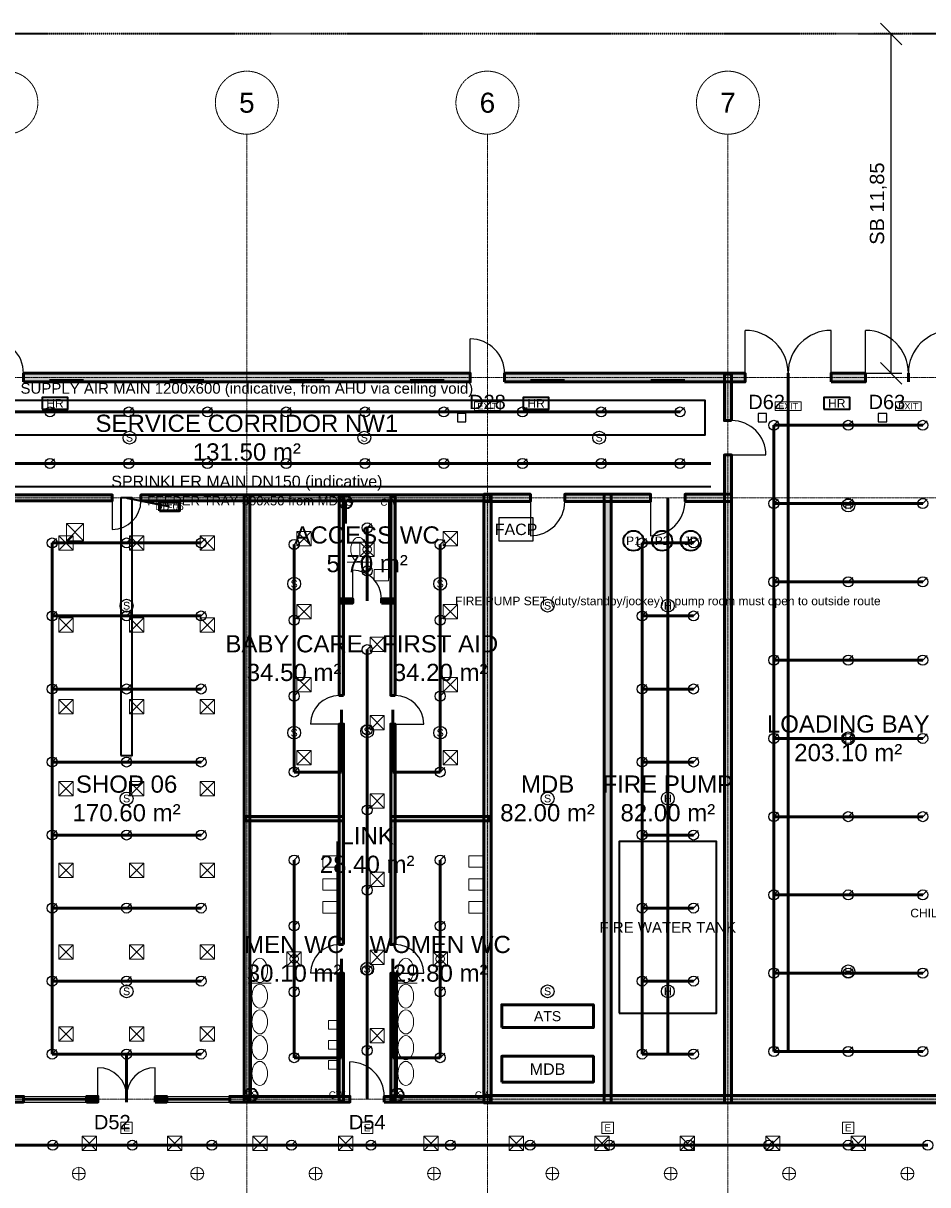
# Model space of a CAD drawing. Header units: millimetres. Extents: x -5300 to 125300, y -375 to 90375.
# Tile 5 of 9: x 31191 to 62776, y 49812 to 90375. Entities that reach past the tile are written whole.
import ezdxf
from ezdxf.enums import TextEntityAlignment as Align

# ---------------------------------------------------------------- set-up
doc = ezdxf.new("R2010")
doc.units = ezdxf.units.MM
for name, pattern in [('CENTER', [5.08, 3.175, -0.635, 0.635, -0.635]), ('DASHED', [1.524, 1.27, -0.254]), ('PHANTOM', [6.35, 3.175, -0.635, 0.635, -0.635, 0.635, -0.635])]:
    doc.linetypes.add(name, pattern=pattern)
for name, color, linetype, lineweight in [('AMBIENTE', 2, 'Continuous', 18), ('COTA', 1, 'Continuous', 18), ('E-ANNO-TEXT', 52, 'Continuous', 18), ('E-DB', 6, 'Continuous', 50), ('E-FALM', 230, 'Continuous', 25), ('E-LITE', 2, 'Continuous', 18), ('E-LITE-EMER', 40, 'Continuous', 18), ('E-TRAY', 210, 'DASHED', 35), ('EIXO', 1, 'CENTER', 13), ('ESQUADRIA-TAG', 2, 'Continuous', 18), ('FP-ANNO-TEXT', 14, 'Continuous', 18), ('FP-HOSE', 20, 'Continuous', 35), ('FP-SPRK-HEAD', 1, 'Continuous', 25), ('FP-SPRK-PIPE', 12, 'Continuous', 50), ('HACHURA', 8, 'Continuous', 9), ('JANELA', 5, 'Continuous', 25), ('LIMITE-LOTE', 1, 'PHANTOM', 35), ('M-ANNO-TEXT', 150, 'Continuous', 18), ('M-HVAC-RCG', 3, 'Continuous', 18), ('M-HVAC-SAD', 5, 'Continuous', 35), ('M-HVAC-SCD', 4, 'Continuous', 18), ('P-ANNO-TEXT', 94, 'Continuous', 18), ('P-DCW', 160, 'Continuous', 25), ('P-FIXT', 90, 'Continuous', 18), ('P-SANR', 34, 'Continuous', 35), ('PAREDE', 7, 'Continuous', 50), ('PORTA', 3, 'Continuous', 25)]:
    doc.layers.add(name, color=color, linetype=linetype, lineweight=lineweight)
doc.styles.add('BR-ARIAL', font='arial.ttf')
doc.dimstyles.new('BR-100-M', dxfattribs={"dimscale": 250, "dimtxt": 2, "dimasz": 1.5, "dimexe": 1.5, "dimexo": 1.5, "dimgap": 0.8, "dimtad": 1, "dimlfac": 0.001, "dimzin": 0, "dimtxsty": 'BR-ARIAL', "dimtsz": 1.5, "dimcen": 2.5, "dimclrd": 256, "dimclre": 256, "dimclrt": 256, "dimazin": 3, "dimtfac": 1, "dimtmove": 0, "dimatfit": 3})

msp = doc.modelspace()

# ---------------------------------------------------------------- hatches: boundary and pattern name
at = {"layer": 'HACHURA'}
for points in [[(31200, 77850), (46800, 77850), (46800, 78150), (31200, 78150)], [(48000, 77850), (56400, 77850), (56400, 78150), (48000, 78150)], [(55925, 76500), (55925, 78125), (55675, 78125), (55675, 76500)], [(59400, 77850), (60600, 77850), (60600, 78150), (59400, 78150)], [(55925, 52675), (55925, 75300), (55675, 75300), (55675, 52675)], [(26900, 73700), (34300, 73700), (34300, 73900), (26900, 73900)], [(35300, 73700), (47500, 73700), (47500, 73900), (35300, 73900)], [(39100, 52700), (39100, 73900), (38900, 73900), (38900, 52700)], [(42375, 66900), (42375, 73875), (42225, 73875), (42225, 66900)], [(44175, 66900), (44175, 73875), (44025, 73875), (44025, 66900)], [(47275, 73675), (48900, 73675), (48900, 73925), (47275, 73925)], [(47525, 52675), (47525, 73925), (47275, 73925), (47275, 52675)], [(50100, 73675), (53100, 73675), (53100, 73925), (50100, 73925)], [(51725, 52675), (51725, 73925), (51475, 73925), (51475, 52675)], [(54300, 73675), (55925, 73675), (55925, 73925), (54300, 73925)], [(42225, 70125), (42700, 70125), (42700, 70275), (42225, 70275)], [(43700, 70125), (44175, 70125), (44175, 70275), (43700, 70275)], [(42375, 58200), (42375, 65900), (42225, 65900), (42225, 58200)], [(44175, 58200), (44175, 65900), (44025, 65900), (44025, 58200)], [(38925, 62525), (42375, 62525), (42375, 62675), (38925, 62675)], [(44025, 62525), (47475, 62525), (47475, 62675), (44025, 62675)], [(42375, 52725), (42375, 57200), (42225, 57200), (42225, 52725)], [(44175, 52725), (44175, 57200), (44025, 57200), (44025, 52725)], [(30000, 52700), (31200, 52700), (31200, 52900), (30000, 52900)], [(33400, 52700), (33800, 52700), (33800, 52900), (33400, 52900)], [(35800, 52700), (36200, 52700), (36200, 52900), (35800, 52900)], [(38400, 52700), (42600, 52700), (42600, 52900), (38400, 52900)], [(43800, 52700), (47500, 52700), (47500, 52900), (43800, 52900)], [(47275, 52675), (72725, 52675), (72725, 52925), (47275, 52925)]]:
    msp.add_hatch(color=256, dxfattribs=at).paths.add_polyline_path(points)

# ---------------------------------------------------------------- linework, layer by layer
at = {"layer": 'E-DB'}
for points in [[(35950, 73350), (36650, 73350), (36650, 73650), (35950, 73650)], [(47900, 55300), (51100, 55300), (51100, 56100), (47900, 56100)], [(47900, 53400), (51100, 53400), (51100, 54300), (47900, 54300)]]:
    msp.add_lwpolyline(points, close=True, dxfattribs=at)
at = {"layer": 'E-FALM'}
for points in [[(46350, 76450), (46650, 76450), (46650, 76750), (46350, 76750)], [(56850, 76450), (57150, 76450), (57150, 76750), (56850, 76750)], [(61050, 76450), (61350, 76450), (61350, 76750), (61050, 76750)], [(47800, 72300), (49000, 72300), (49000, 73100), (47800, 73100)]]:
    msp.add_lwpolyline(points, close=True, dxfattribs=at)
for centre in [(34900, 75900), (43100, 75900), (51300, 75900), (60000, 73533.333), (40650, 70800), (45750, 70800), (34800, 70033.333), (49500, 70033.333), (53700, 70033.333), (40650, 65600), (43200, 65650), (45750, 65600), (60000, 65400), (34800, 63300), (49500, 63300), (53700, 63300), (43200, 57350), (60000, 57266.667), (34800, 56566.667), (49500, 56566.667), (53700, 56566.667)]:
    msp.add_circle(centre, 225, dxfattribs=at)
at = {"layer": 'E-LITE'}
for p, q in [((33133.333, 49975), (33133.333, 50425)), ((37266.667, 49975), (37266.667, 50425)), ((41400, 49975), (41400, 50425)), ((45533.333, 49975), (45533.333, 50425)), ((49666.667, 49975), (49666.667, 50425)), ((53800, 49975), (53800, 50425)), ((57933.333, 49975), (57933.333, 50425)), ((62066.667, 49975), (62066.667, 50425)), ((32908.333, 50200), (33358.333, 50200)), ((37041.667, 50200), (37491.667, 50200)), ((41175, 50200), (41625, 50200)), ((45308.333, 50200), (45758.333, 50200)), ((49441.667, 50200), (49891.667, 50200)), ((53575, 50200), (54025, 50200)), ((57708.333, 50200), (58158.333, 50200)), ((61841.667, 50200), (62291.667, 50200))]:
    msp.add_line(p, q, dxfattribs=at)
at = {"layer": 'E-LITE', "const_width": 100}
for points in [[(32100, 77900), (33300, 77900)], [(36300, 77900), (37500, 77900)], [(40500, 77900), (41700, 77900)], [(44700, 77900), (45900, 77900)], [(48900, 77900), (50100, 77900)], [(53100, 77900), (54300, 77900)]]:
    msp.add_lwpolyline(points, dxfattribs=at)
at = {"layer": 'E-LITE'}
for centre in [(33133.333, 50200), (37266.667, 50200), (41400, 50200), (45533.333, 50200), (49666.667, 50200), (53800, 50200), (57933.333, 50200), (62066.667, 50200)]:
    msp.add_circle(centre, 225, dxfattribs=at)
at = {"layer": 'E-LITE-EMER'}
for points in [[(46950, 76850), (47850, 76850), (47850, 77150), (46950, 77150)], [(57450, 76850), (58350, 76850), (58350, 77150), (57450, 77150)], [(61650, 76850), (62550, 76850), (62550, 77150), (61650, 77150)], [(34600, 51600), (35000, 51600), (35000, 52000), (34600, 52000)], [(43000, 51600), (43400, 51600), (43400, 52000), (43000, 52000)], [(51400, 51600), (51800, 51600), (51800, 52000), (51400, 52000)], [(59800, 51600), (60200, 51600), (60200, 52000), (59800, 52000)]]:
    msp.add_lwpolyline(points, close=True, dxfattribs=at)
at = {"layer": 'E-TRAY'}
for p, q in [((22800, 74200), (55200, 74200)), ((34800, 73800), (36300, 73500))]:
    msp.add_line(p, q, dxfattribs=at)
at = {"layer": 'EIXO'}
for p, q in [((39000, 7100), (39000, 86500)), ((47400, 7100), (47400, 86500)), ((55800, 7100), (55800, 86500)), ((-3100, 78000), (123100, 78000)), ((-3100, 73800), (123100, 73800)), ((-3100, 52800), (123100, 52800))]:
    msp.add_line(p, q, dxfattribs=at)
for centre in [(30600, 87600), (39000, 87600), (47400, 87600), (55800, 87600)]:
    msp.add_circle(centre, 1100, dxfattribs=at)
at = {"layer": 'FP-HOSE'}
for points in [[(31850, 76900), (32750, 76900), (32750, 77300), (31850, 77300)], [(48650, 76900), (49550, 76900), (49550, 77300), (48650, 77300)], [(59150, 76900), (60050, 76900), (60050, 77300), (59150, 77300)], [(52000, 55800), (55400, 55800), (55400, 61800), (52000, 61800)]]:
    msp.add_lwpolyline(points, close=True, dxfattribs=at)
for centre in [(52500, 72300), (53500, 72300), (54500, 72300)]:
    msp.add_circle(centre, 350, dxfattribs=at)
at = {"layer": 'FP-SPRK-HEAD'}
for p, q in [((32125, 76800), (32282.5, 76957.5)), ((34875, 76800), (35032.5, 76957.5)), ((37625, 76800), (37782.5, 76957.5)), ((40375, 76800), (40532.5, 76957.5)), ((43125, 76800), (43282.5, 76957.5)), ((45875, 76800), (46032.5, 76957.5)), ((48625, 76800), (48782.5, 76957.5)), ((51375, 76800), (51532.5, 76957.5)), ((54125, 76800), (54282.5, 76957.5)), ((57400, 76333.333), (57557.5, 76490.833)), ((60000, 76333.333), (60157.5, 76490.833)), ((62600, 76333.333), (62757.5, 76490.833)), ((32125, 75000), (32282.5, 75157.5)), ((34875, 75000), (35032.5, 75157.5)), ((37625, 75000), (37782.5, 75157.5)), ((40375, 75000), (40532.5, 75157.5)), ((43125, 75000), (43282.5, 75157.5)), ((45875, 75000), (46032.5, 75157.5)), ((48625, 75000), (48782.5, 75157.5)), ((51375, 75000), (51532.5, 75157.5)), ((54125, 75000), (54282.5, 75157.5)), ((57400, 73600), (57557.5, 73757.5)), ((60000, 73600), (60157.5, 73757.5)), ((62600, 73600), (62757.5, 73757.5)), ((43200, 72750), (43357.5, 72907.5)), ((32200, 72225), (32357.5, 72382.5)), ((34800, 72225), (34957.5, 72382.5)), ((37400, 72225), (37557.5, 72382.5)), ((40650, 72175), (40807.5, 72332.5)), ((45750, 72175), (45907.5, 72332.5)), ((52800, 72225), (52957.5, 72382.5)), ((54600, 72225), (54757.5, 72382.5)), ((43200, 71250), (43357.5, 71407.5)), ((57400, 70866.667), (57557.5, 71024.167)), ((60000, 70866.667), (60157.5, 71024.167)), ((62600, 70866.667), (62757.5, 71024.167)), ((32200, 69675), (32357.5, 69832.5)), ((34800, 69675), (34957.5, 69832.5)), ((37400, 69675), (37557.5, 69832.5)), ((52800, 69675), (52957.5, 69832.5)), ((54600, 69675), (54757.5, 69832.5)), ((40650, 69525), (40807.5, 69682.5)), ((45750, 69525), (45907.5, 69682.5)), ((43200, 68500), (43357.5, 68657.5)), ((57400, 68133.333), (57557.5, 68290.833)), ((60000, 68133.333), (60157.5, 68290.833)), ((62600, 68133.333), (62757.5, 68290.833)), ((32200, 67125), (32357.5, 67282.5)), ((34800, 67125), (34957.5, 67282.5)), ((37400, 67125), (37557.5, 67282.5)), ((40650, 66875), (40807.5, 67032.5)), ((45750, 66875), (45907.5, 67032.5)), ((52800, 67125), (52957.5, 67282.5)), ((54600, 67125), (54757.5, 67282.5)), ((43200, 65700), (43357.5, 65857.5)), ((57400, 65400), (57557.5, 65557.5)), ((60000, 65400), (60157.5, 65557.5)), ((62600, 65400), (62757.5, 65557.5)), ((32200, 64575), (32357.5, 64732.5)), ((34800, 64575), (34957.5, 64732.5)), ((37400, 64575), (37557.5, 64732.5)), ((52800, 64575), (52957.5, 64732.5)), ((54600, 64575), (54757.5, 64732.5)), ((40650, 64225), (40807.5, 64382.5)), ((45750, 64225), (45907.5, 64382.5)), ((43200, 62900), (43357.5, 63057.5)), ((57400, 62666.667), (57557.5, 62824.167)), ((60000, 62666.667), (60157.5, 62824.167)), ((62600, 62666.667), (62757.5, 62824.167)), ((32200, 62025), (32357.5, 62182.5)), ((34800, 62025), (34957.5, 62182.5)), ((37400, 62025), (37557.5, 62182.5)), ((52800, 62025), (52957.5, 62182.5)), ((54600, 62025), (54757.5, 62182.5)), ((40650, 61150), (40807.5, 61307.5)), ((45750, 61150), (45907.5, 61307.5)), ((43200, 60100), (43357.5, 60257.5)), ((57400, 59933.333), (57557.5, 60090.833)), ((60000, 59933.333), (60157.5, 60090.833)), ((62600, 59933.333), (62757.5, 60090.833)), ((32200, 59475), (32357.5, 59632.5)), ((34800, 59475), (34957.5, 59632.5)), ((37400, 59475), (37557.5, 59632.5)), ((52800, 59475), (52957.5, 59632.5)), ((54600, 59475), (54757.5, 59632.5)), ((40650, 58850), (40807.5, 59007.5)), ((45750, 58850), (45907.5, 59007.5)), ((43200, 57300), (43357.5, 57457.5)), ((57400, 57200), (57557.5, 57357.5)), ((60000, 57200), (60157.5, 57357.5)), ((62600, 57200), (62757.5, 57357.5)), ((32200, 56925), (32357.5, 57082.5)), ((34800, 56925), (34957.5, 57082.5)), ((37400, 56925), (37557.5, 57082.5)), ((52800, 56925), (52957.5, 57082.5)), ((54600, 56925), (54757.5, 57082.5)), ((40650, 56550), (40807.5, 56707.5)), ((45750, 56550), (45907.5, 56707.5)), ((32200, 54375), (32357.5, 54532.5)), ((34800, 54375), (34957.5, 54532.5)), ((37400, 54375), (37557.5, 54532.5)), ((40650, 54250), (40807.5, 54407.5)), ((43200, 54500), (43357.5, 54657.5)), ((45750, 54250), (45907.5, 54407.5)), ((52800, 54375), (52957.5, 54532.5)), ((54600, 54375), (54757.5, 54532.5)), ((57400, 54466.667), (57557.5, 54624.167)), ((60000, 54466.667), (60157.5, 54624.167)), ((62600, 54466.667), (62757.5, 54624.167)), ((32222.222, 51192.857), (32379.722, 51350.357)), ((35000, 51192.857), (35157.5, 51350.357)), ((37777.778, 51192.857), (37935.278, 51350.357)), ((40555.556, 51192.857), (40713.056, 51350.357)), ((43333.333, 51192.857), (43490.833, 51350.357)), ((46111.111, 51192.857), (46268.611, 51350.357)), ((48888.889, 51192.857), (49046.389, 51350.357)), ((51666.667, 51192.857), (51824.167, 51350.357)), ((54444.444, 51192.857), (54601.944, 51350.357)), ((57222.222, 51192.857), (57379.722, 51350.357)), ((60000, 51192.857), (60157.5, 51350.357))]:
    msp.add_line(p, q, dxfattribs=at)
for centre in [(32125, 76800), (34875, 76800), (37625, 76800), (40375, 76800), (43125, 76800), (45875, 76800), (48625, 76800), (51375, 76800), (54125, 76800), (57400, 76333.333), (60000, 76333.333), (62600, 76333.333), (32125, 75000), (34875, 75000), (37625, 75000), (40375, 75000), (43125, 75000), (45875, 75000), (48625, 75000), (51375, 75000), (54125, 75000), (57400, 73600), (60000, 73600), (62600, 73600), (43200, 72750), (32200, 72225), (34800, 72225), (37400, 72225), (40650, 72175), (45750, 72175), (52800, 72225), (54600, 72225), (43200, 71250), (57400, 70866.667), (60000, 70866.667), (62600, 70866.667), (32200, 69675), (34800, 69675), (37400, 69675), (52800, 69675), (54600, 69675), (40650, 69525), (45750, 69525), (43200, 68500), (57400, 68133.333), (60000, 68133.333), (62600, 68133.333), (32200, 67125), (34800, 67125), (37400, 67125), (40650, 66875), (45750, 66875), (52800, 67125), (54600, 67125), (43200, 65700), (57400, 65400), (60000, 65400), (62600, 65400), (32200, 64575), (34800, 64575), (37400, 64575), (52800, 64575), (54600, 64575), (40650, 64225), (45750, 64225), (43200, 62900), (57400, 62666.667), (60000, 62666.667), (62600, 62666.667), (32200, 62025), (34800, 62025), (37400, 62025), (52800, 62025), (54600, 62025), (40650, 61150), (45750, 61150), (43200, 60100), (57400, 59933.333), (60000, 59933.333), (62600, 59933.333), (32200, 59475), (34800, 59475), (37400, 59475), (52800, 59475), (54600, 59475), (40650, 58850), (45750, 58850), (43200, 57300), (57400, 57200), (60000, 57200), (62600, 57200), (32200, 56925), (34800, 56925), (37400, 56925), (52800, 56925), (54600, 56925), (40650, 56550), (45750, 56550), (32200, 54375), (34800, 54375), (37400, 54375), (40650, 54250), (43200, 54500), (45750, 54250), (52800, 54375), (54600, 54375), (57400, 54466.667), (60000, 54466.667), (62600, 54466.667), (32222.222, 51192.857), (35000, 51192.857), (37777.778, 51192.857), (40555.556, 51192.857), (43333.333, 51192.857), (46111.111, 51192.857), (48888.889, 51192.857), (51666.667, 51192.857), (54444.444, 51192.857), (57222.222, 51192.857), (60000, 51192.857), (62777.778, 51192.857)]:
    msp.add_circle(centre, 175, dxfattribs=at)
at = {"layer": 'FP-SPRK-PIPE'}
for p, q in [((57900, 54466.667), (57900, 78000)), ((29375, 76800), (32125, 76800)), ((32125, 76800), (34875, 76800)), ((34875, 76800), (37625, 76800)), ((37625, 76800), (40375, 76800)), ((40375, 76800), (43125, 76800)), ((43125, 76800), (45875, 76800)), ((45875, 76800), (48625, 76800)), ((48625, 76800), (51375, 76800)), ((51375, 76800), (54125, 76800)), ((57400, 76333.333), (60000, 76333.333)), ((57400, 73600), (57400, 76333.333)), ((60000, 76333.333), (62600, 76333.333)), ((22800, 75000), (55200, 75000)), ((29375, 75000), (32125, 75000)), ((32125, 75000), (34875, 75000)), ((34875, 75000), (37625, 75000)), ((37625, 75000), (40375, 75000)), ((40375, 75000), (43125, 75000)), ((43125, 75000), (45875, 75000)), ((45875, 75000), (48625, 75000)), ((48625, 75000), (51375, 75000)), ((51375, 75000), (54125, 75000)), ((53700, 54375), (53700, 73800)), ((57400, 73600), (60000, 73600)), ((57400, 70866.667), (57400, 73600)), ((60000, 73600), (62600, 73600)), ((43200, 71250), (43200, 72750)), ((32200, 72225), (34800, 72225)), ((32200, 69675), (32200, 72225)), ((34800, 72225), (37400, 72225)), ((52800, 72225), (54600, 72225)), ((52800, 69675), (52800, 72225)), ((40650, 69525), (40650, 72175)), ((45750, 69525), (45750, 72175)), ((43200, 71250), (43200, 71250)), ((43200, 71250), (43200, 70200)), ((57400, 70866.667), (60000, 70866.667)), ((57400, 68133.333), (57400, 70866.667)), ((60000, 70866.667), (62600, 70866.667)), ((32200, 69675), (34800, 69675)), ((32200, 67125), (32200, 69675)), ((34800, 69675), (37400, 69675)), ((40650, 66875), (40650, 69525)), ((45750, 66875), (45750, 69525)), ((52800, 69675), (54600, 69675)), ((52800, 67125), (52800, 69675)), ((43200, 65700), (43200, 68500)), ((57400, 68133.333), (60000, 68133.333)), ((57400, 65400), (57400, 68133.333)), ((60000, 68133.333), (62600, 68133.333)), ((32200, 67125), (34800, 67125)), ((32200, 64575), (32200, 67125)), ((34800, 67125), (37400, 67125)), ((52800, 67125), (54600, 67125)), ((52800, 64575), (52800, 67125)), ((40650, 64225), (40650, 66875)), ((45750, 64225), (45750, 66875)), ((42300, 64225), (42300, 66400)), ((44100, 64225), (44100, 66400)), ((43200, 62900), (43200, 65700)), ((57400, 65400), (60000, 65400)), ((57400, 62666.667), (57400, 65400)), ((60000, 65400), (62600, 65400)), ((32200, 64575), (34800, 64575)), ((32200, 62025), (32200, 64575)), ((34800, 64575), (37400, 64575)), ((52800, 64575), (54600, 64575)), ((52800, 62025), (52800, 64575)), ((40650, 64225), (42300, 64225)), ((45750, 64225), (44100, 64225)), ((43200, 60100), (43200, 62900)), ((57400, 62666.667), (60000, 62666.667)), ((57400, 59933.333), (57400, 62666.667)), ((60000, 62666.667), (62600, 62666.667)), ((32200, 62025), (34800, 62025)), ((32200, 59475), (32200, 62025)), ((34800, 62025), (37400, 62025)), ((52800, 62025), (54600, 62025)), ((52800, 59475), (52800, 62025)), ((40650, 58850), (40650, 61150)), ((45750, 58850), (45750, 61150)), ((43200, 57300), (43200, 60100)), ((57400, 59933.333), (60000, 59933.333)), ((57400, 57200), (57400, 59933.333)), ((60000, 59933.333), (62600, 59933.333)), ((32200, 59475), (34800, 59475)), ((32200, 56925), (32200, 59475)), ((34800, 59475), (37400, 59475)), ((52800, 59475), (54600, 59475)), ((52800, 56925), (52800, 59475)), ((40650, 56550), (40650, 58850)), ((45750, 56550), (45750, 58850)), ((42300, 54250), (42300, 57700)), ((44100, 54250), (44100, 57700)), ((43200, 54500), (43200, 57300)), ((57400, 57200), (60000, 57200)), ((57400, 54466.667), (57400, 57200)), ((60000, 57200), (62600, 57200)), ((32200, 56925), (34800, 56925)), ((32200, 54375), (32200, 56925)), ((34800, 56925), (37400, 56925)), ((52800, 56925), (54600, 56925)), ((52800, 54375), (52800, 56925)), ((40650, 54250), (40650, 56550)), ((45750, 54250), (45750, 56550)), ((32200, 54375), (34800, 54375)), ((32200, 54375), (34800, 54375)), ((34800, 54375), (37400, 54375)), ((34800, 54375), (34800, 52800)), ((43200, 54500), (43200, 54500)), ((43200, 54500), (43200, 52800)), ((52800, 54375), (54600, 54375)), ((52800, 54375), (53700, 54375)), ((57400, 54466.667), (60000, 54466.667)), ((57400, 54466.667), (57900, 54466.667)), ((60000, 54466.667), (62600, 54466.667)), ((40650, 54250), (42300, 54250)), ((45750, 54250), (44100, 54250)), ((29444.444, 51192.857), (32222.222, 51192.857)), ((32222.222, 51192.857), (35000, 51192.857)), ((35000, 51192.857), (37777.778, 51192.857)), ((37777.778, 51192.857), (40555.556, 51192.857)), ((40555.556, 51192.857), (43333.333, 51192.857)), ((43333.333, 51192.857), (46111.111, 51192.857)), ((46111.111, 51192.857), (48888.889, 51192.857)), ((48888.889, 51192.857), (51666.667, 51192.857)), ((51666.667, 51192.857), (54444.444, 51192.857)), ((54444.444, 51192.857), (57222.222, 51192.857)), ((57222.222, 51192.857), (60000, 51192.857)), ((60000, 51192.857), (62777.778, 51192.857))]:
    msp.add_line(p, q, dxfattribs=at)
at = {"layer": 'JANELA'}
for p, q in [((31200, 52900), (33400, 52900)), ((31200, 52825), (33400, 52825)), ((31200, 52775), (33400, 52775)), ((36200, 52900), (38400, 52900)), ((36200, 52825), (38400, 52825)), ((36200, 52775), (38400, 52775)), ((31200, 52700), (33400, 52700)), ((36200, 52700), (38400, 52700))]:
    msp.add_line(p, q, dxfattribs=at)
at = {"layer": 'LIMITE-LOTE'}
msp.add_lwpolyline([(0, 0), (120000, 0), (120000, 90000), (0, 90000)], close=True, dxfattribs=at)
at = {"layer": 'M-HVAC-RCG'}
for p, q in [((32700, 72300), (33300, 72900)), ((32700, 72900), (33300, 72300)), ((42950, 71750), (43450, 72250)), ((42950, 72250), (43450, 71750)), ((40400, 57450), (40900, 57950)), ((40400, 57950), (40900, 57450)), ((45500, 57450), (46000, 57950)), ((45500, 57950), (46000, 57450))]:
    msp.add_line(p, q, dxfattribs=at)
for points in [[(32700, 72300), (33300, 72300), (33300, 72900), (32700, 72900)], [(42950, 71750), (43450, 71750), (43450, 72250), (42950, 72250)], [(40400, 57450), (40900, 57450), (40900, 57950), (40400, 57950)], [(45500, 57450), (46000, 57450), (46000, 57950), (45500, 57950)]]:
    msp.add_lwpolyline(points, close=True, dxfattribs=at)
at = {"layer": 'M-HVAC-SAD'}
for points in [[(23000, 76000), (55000, 76000), (55000, 77200), (23000, 77200)], [(34600, 64800), (35000, 64800), (35000, 73800), (34600, 73800)]]:
    msp.add_lwpolyline(points, close=True, dxfattribs=at)
at = {"layer": 'M-HVAC-SCD'}
for p, q in [((40750, 72125), (41250, 72625)), ((40750, 72625), (41250, 72125)), ((45850, 72125), (46350, 72625)), ((45850, 72625), (46350, 72125)), ((32433.333, 71971.429), (32933.333, 72471.429)), ((32433.333, 72471.429), (32933.333, 71971.429)), ((34900, 71971.429), (35400, 72471.429)), ((34900, 72471.429), (35400, 71971.429)), ((37366.667, 71971.429), (37866.667, 72471.429)), ((37366.667, 72471.429), (37866.667, 71971.429)), ((40750, 69575), (41250, 70075)), ((40750, 70075), (41250, 69575)), ((45850, 69575), (46350, 70075)), ((45850, 70075), (46350, 69575)), ((32433.333, 69114.286), (32933.333, 69614.286)), ((32433.333, 69614.286), (32933.333, 69114.286)), ((34900, 69114.286), (35400, 69614.286)), ((34900, 69614.286), (35400, 69114.286)), ((37366.667, 69114.286), (37866.667, 69614.286)), ((37366.667, 69614.286), (37866.667, 69114.286)), ((43300, 68433.333), (43800, 68933.333)), ((43300, 68933.333), (43800, 68433.333)), ((40750, 67025), (41250, 67525)), ((40750, 67525), (41250, 67025)), ((45850, 67025), (46350, 67525)), ((45850, 67525), (46350, 67025)), ((32433.333, 66257.143), (32933.333, 66757.143)), ((32433.333, 66757.143), (32933.333, 66257.143)), ((34900, 66257.143), (35400, 66757.143)), ((34900, 66757.143), (35400, 66257.143)), ((37366.667, 66257.143), (37866.667, 66757.143)), ((37366.667, 66757.143), (37866.667, 66257.143)), ((43300, 65700), (43800, 66200)), ((43300, 66200), (43800, 65700)), ((40750, 64475), (41250, 64975)), ((40750, 64975), (41250, 64475)), ((45850, 64475), (46350, 64975)), ((45850, 64975), (46350, 64475)), ((32433.333, 63400), (32933.333, 63900)), ((32433.333, 63900), (32933.333, 63400)), ((34900, 63400), (35400, 63900)), ((34900, 63900), (35400, 63400)), ((37366.667, 63400), (37866.667, 63900)), ((37366.667, 63900), (37866.667, 63400)), ((43300, 62966.667), (43800, 63466.667)), ((43300, 63466.667), (43800, 62966.667)), ((32433.333, 60542.857), (32933.333, 61042.857)), ((32433.333, 61042.857), (32933.333, 60542.857)), ((34900, 60542.857), (35400, 61042.857)), ((34900, 61042.857), (35400, 60542.857)), ((37366.667, 60542.857), (37866.667, 61042.857)), ((37366.667, 61042.857), (37866.667, 60542.857)), ((43300, 60233.333), (43800, 60733.333)), ((43300, 60733.333), (43800, 60233.333)), ((32433.333, 57685.714), (32933.333, 58185.714)), ((32433.333, 58185.714), (32933.333, 57685.714)), ((34900, 57685.714), (35400, 58185.714)), ((34900, 58185.714), (35400, 57685.714)), ((37366.667, 57685.714), (37866.667, 58185.714)), ((37366.667, 58185.714), (37866.667, 57685.714)), ((43300, 57500), (43800, 58000)), ((43300, 58000), (43800, 57500)), ((32433.333, 54828.571), (32933.333, 55328.571)), ((32433.333, 55328.571), (32933.333, 54828.571)), ((34900, 54828.571), (35400, 55328.571)), ((34900, 55328.571), (35400, 54828.571)), ((37366.667, 54828.571), (37866.667, 55328.571)), ((37366.667, 55328.571), (37866.667, 54828.571)), ((43300, 54766.667), (43800, 55266.667)), ((43300, 55266.667), (43800, 54766.667)), ((33244, 51007.692), (33744, 51507.692)), ((33244, 51507.692), (33744, 51007.692)), ((36228, 51007.692), (36728, 51507.692)), ((36228, 51507.692), (36728, 51007.692)), ((39212, 51007.692), (39712, 51507.692)), ((39212, 51507.692), (39712, 51007.692)), ((42196, 51007.692), (42696, 51507.692)), ((42196, 51507.692), (42696, 51007.692)), ((45180, 51007.692), (45680, 51507.692)), ((45180, 51507.692), (45680, 51007.692)), ((48164, 51007.692), (48664, 51507.692)), ((48164, 51507.692), (48664, 51007.692)), ((51148, 51007.692), (51648, 51507.692)), ((51148, 51507.692), (51648, 51007.692)), ((54132, 51007.692), (54632, 51507.692)), ((54132, 51507.692), (54632, 51007.692)), ((57116, 51007.692), (57616, 51507.692)), ((57116, 51507.692), (57616, 51007.692)), ((60100, 51007.692), (60600, 51507.692)), ((60100, 51507.692), (60600, 51007.692))]:
    msp.add_line(p, q, dxfattribs=at)
for points in [[(40750, 72125), (41250, 72125), (41250, 72625), (40750, 72625)], [(45850, 72125), (46350, 72125), (46350, 72625), (45850, 72625)], [(32433.333, 71971.429), (32933.333, 71971.429), (32933.333, 72471.429), (32433.333, 72471.429)], [(34900, 71971.429), (35400, 71971.429), (35400, 72471.429), (34900, 72471.429)], [(37366.667, 71971.429), (37866.667, 71971.429), (37866.667, 72471.429), (37366.667, 72471.429)], [(40750, 69575), (41250, 69575), (41250, 70075), (40750, 70075)], [(45850, 69575), (46350, 69575), (46350, 70075), (45850, 70075)], [(32433.333, 69114.286), (32933.333, 69114.286), (32933.333, 69614.286), (32433.333, 69614.286)], [(34900, 69114.286), (35400, 69114.286), (35400, 69614.286), (34900, 69614.286)], [(37366.667, 69114.286), (37866.667, 69114.286), (37866.667, 69614.286), (37366.667, 69614.286)], [(43300, 68433.333), (43800, 68433.333), (43800, 68933.333), (43300, 68933.333)], [(40750, 67025), (41250, 67025), (41250, 67525), (40750, 67525)], [(45850, 67025), (46350, 67025), (46350, 67525), (45850, 67525)], [(32433.333, 66257.143), (32933.333, 66257.143), (32933.333, 66757.143), (32433.333, 66757.143)], [(34900, 66257.143), (35400, 66257.143), (35400, 66757.143), (34900, 66757.143)], [(37366.667, 66257.143), (37866.667, 66257.143), (37866.667, 66757.143), (37366.667, 66757.143)], [(43300, 65700), (43800, 65700), (43800, 66200), (43300, 66200)], [(40750, 64475), (41250, 64475), (41250, 64975), (40750, 64975)], [(45850, 64475), (46350, 64475), (46350, 64975), (45850, 64975)], [(32433.333, 63400), (32933.333, 63400), (32933.333, 63900), (32433.333, 63900)], [(34900, 63400), (35400, 63400), (35400, 63900), (34900, 63900)], [(37366.667, 63400), (37866.667, 63400), (37866.667, 63900), (37366.667, 63900)], [(43300, 62966.667), (43800, 62966.667), (43800, 63466.667), (43300, 63466.667)], [(32433.333, 60542.857), (32933.333, 60542.857), (32933.333, 61042.857), (32433.333, 61042.857)], [(34900, 60542.857), (35400, 60542.857), (35400, 61042.857), (34900, 61042.857)], [(37366.667, 60542.857), (37866.667, 60542.857), (37866.667, 61042.857), (37366.667, 61042.857)], [(43300, 60233.333), (43800, 60233.333), (43800, 60733.333), (43300, 60733.333)], [(32433.333, 57685.714), (32933.333, 57685.714), (32933.333, 58185.714), (32433.333, 58185.714)], [(34900, 57685.714), (35400, 57685.714), (35400, 58185.714), (34900, 58185.714)], [(37366.667, 57685.714), (37866.667, 57685.714), (37866.667, 58185.714), (37366.667, 58185.714)], [(43300, 57500), (43800, 57500), (43800, 58000), (43300, 58000)], [(32433.333, 54828.571), (32933.333, 54828.571), (32933.333, 55328.571), (32433.333, 55328.571)], [(34900, 54828.571), (35400, 54828.571), (35400, 55328.571), (34900, 55328.571)], [(37366.667, 54828.571), (37866.667, 54828.571), (37866.667, 55328.571), (37366.667, 55328.571)], [(43300, 54766.667), (43800, 54766.667), (43800, 55266.667), (43300, 55266.667)], [(33244, 51007.692), (33744, 51007.692), (33744, 51507.692), (33244, 51507.692)], [(36228, 51007.692), (36728, 51007.692), (36728, 51507.692), (36228, 51507.692)], [(39212, 51007.692), (39712, 51007.692), (39712, 51507.692), (39212, 51507.692)], [(42196, 51007.692), (42696, 51007.692), (42696, 51507.692), (42196, 51507.692)], [(45180, 51007.692), (45680, 51007.692), (45680, 51507.692), (45180, 51507.692)], [(48164, 51007.692), (48664, 51007.692), (48664, 51507.692), (48164, 51507.692)], [(51148, 51007.692), (51648, 51007.692), (51648, 51507.692), (51148, 51507.692)], [(54132, 51007.692), (54632, 51007.692), (54632, 51507.692), (54132, 51507.692)], [(57116, 51007.692), (57616, 51007.692), (57616, 51507.692), (57116, 51507.692)], [(60100, 51007.692), (60600, 51007.692), (60600, 51507.692), (60100, 51507.692)]]:
    msp.add_lwpolyline(points, close=True, dxfattribs=at)
at = {"layer": 'P-DCW'}
for p, q in [((43950, 73650), (43950, 71000)), ((42150, 52950), (42150, 61800)), ((47250, 52950), (47250, 61800))]:
    msp.add_line(p, q, dxfattribs=at)
at = {"layer": 'P-FIXT'}
for p, q in [((42500, 71550), (43300, 71550)), ((39050, 56850), (39850, 56850)), ((44150, 56850), (44950, 56850))]:
    msp.add_line(p, q, dxfattribs=at)
for points in [[(43450, 70900), (43950, 70900), (43950, 71300), (43450, 71300)], [(41650, 60900), (42150, 60900), (42150, 61300), (41650, 61300)], [(46750, 60900), (47250, 60900), (47250, 61300), (46750, 61300)], [(41650, 60100), (42150, 60100), (42150, 60500), (41650, 60500)], [(46750, 60100), (47250, 60100), (47250, 60500), (46750, 60500)], [(41650, 59300), (42150, 59300), (42150, 59700), (41650, 59700)], [(46750, 59300), (47250, 59300), (47250, 59700), (46750, 59700)], [(41850, 55250), (42200, 55250), (42200, 55550), (41850, 55550)], [(41850, 54550), (42200, 54550), (42200, 54850), (41850, 54850)], [(41850, 53850), (42200, 53850), (42200, 54150), (41850, 54150)]]:
    msp.add_lwpolyline(points, close=True, dxfattribs=at)
for centre in [(43200, 72000), (40650, 57700), (45750, 57700)]:
    msp.add_circle(centre, 150, dxfattribs=at)
for centre in [(42900, 72000), (39450, 57300), (44550, 57300), (39450, 56400), (44550, 56400), (39450, 55500), (44550, 55500), (39450, 54600), (44550, 54600), (39450, 53700), (44550, 53700)]:
    msp.add_ellipse(centre, major_axis=(0, 420), ratio=0.65, dxfattribs=at)
at = {"layer": 'P-SANR'}
for p, q in [((42450, 73650), (42450, 72900)), ((39150, 52950), (39150, 57300)), ((44250, 52950), (44250, 57300))]:
    msp.add_line(p, q, dxfattribs=at)
for centre in [(42450, 73650), (39150, 52950), (44250, 52950)]:
    msp.add_circle(centre, 225, dxfattribs=at)
at = {"layer": 'PAREDE'}
for p, q in [((31200, 77850), (31200, 78150)), ((46800, 77850), (46800, 78150)), ((48000, 77850), (48000, 78150)), ((56400, 77850), (56400, 78150)), ((57900, 77850), (57900, 78150)), ((57900, 77850), (57900, 78150)), ((59400, 77850), (59400, 78150)), ((60600, 77850), (60600, 78150)), ((62100, 77850), (62100, 78150)), ((62100, 77850), (62100, 78150)), ((55925, 76500), (55675, 76500)), ((55925, 75300), (55675, 75300)), ((34300, 73700), (34300, 73900)), ((35300, 73700), (35300, 73900)), ((48900, 73675), (48900, 73925)), ((50100, 73675), (50100, 73925)), ((53100, 73675), (53100, 73925)), ((54300, 73675), (54300, 73925)), ((42700, 70125), (42700, 70275)), ((43700, 70125), (43700, 70275)), ((42375, 66900), (42225, 66900)), ((44175, 66900), (44025, 66900)), ((42375, 65900), (42225, 65900)), ((44175, 65900), (44025, 65900)), ((42375, 58200), (42225, 58200)), ((44175, 58200), (44025, 58200)), ((42375, 57200), (42225, 57200)), ((44175, 57200), (44025, 57200)), ((31200, 52700), (31200, 52900)), ((33400, 52700), (33400, 52900)), ((33800, 52700), (33800, 52900)), ((34800, 52700), (34800, 52900)), ((34800, 52700), (34800, 52900)), ((35800, 52700), (35800, 52900)), ((36200, 52700), (36200, 52900)), ((38400, 52700), (38400, 52900)), ((42600, 52700), (42600, 52900)), ((43800, 52700), (43800, 52900))]:
    msp.add_line(p, q, dxfattribs=at)
for points in [[(31200, 77850), (46800, 77850), (46800, 78150), (31200, 78150)], [(48000, 77850), (56400, 77850), (56400, 78150), (48000, 78150)], [(55925, 76500), (55925, 78125), (55675, 78125), (55675, 76500)], [(59400, 77850), (60600, 77850), (60600, 78150), (59400, 78150)], [(55925, 52675), (55925, 75300), (55675, 75300), (55675, 52675)], [(26900, 73700), (34300, 73700), (34300, 73900), (26900, 73900)], [(35300, 73700), (47500, 73700), (47500, 73900), (35300, 73900)], [(39100, 52700), (39100, 73900), (38900, 73900), (38900, 52700)], [(42375, 66900), (42375, 73875), (42225, 73875), (42225, 66900)], [(44175, 66900), (44175, 73875), (44025, 73875), (44025, 66900)], [(47275, 73675), (48900, 73675), (48900, 73925), (47275, 73925)], [(47525, 52675), (47525, 73925), (47275, 73925), (47275, 52675)], [(50100, 73675), (53100, 73675), (53100, 73925), (50100, 73925)], [(51725, 52675), (51725, 73925), (51475, 73925), (51475, 52675)], [(54300, 73675), (55925, 73675), (55925, 73925), (54300, 73925)], [(42225, 70125), (42700, 70125), (42700, 70275), (42225, 70275)], [(43700, 70125), (44175, 70125), (44175, 70275), (43700, 70275)], [(42375, 58200), (42375, 65900), (42225, 65900), (42225, 58200)], [(44175, 58200), (44175, 65900), (44025, 65900), (44025, 58200)], [(38925, 62525), (42375, 62525), (42375, 62675), (38925, 62675)], [(44025, 62525), (47475, 62525), (47475, 62675), (44025, 62675)], [(42375, 52725), (42375, 57200), (42225, 57200), (42225, 52725)], [(44175, 52725), (44175, 57200), (44025, 57200), (44025, 52725)], [(30000, 52700), (31200, 52700), (31200, 52900), (30000, 52900)], [(33400, 52700), (33800, 52700), (33800, 52900), (33400, 52900)], [(35800, 52700), (36200, 52700), (36200, 52900), (35800, 52900)], [(38400, 52700), (42600, 52700), (42600, 52900), (38400, 52900)], [(43800, 52700), (47500, 52700), (47500, 52900), (43800, 52900)], [(47275, 52675), (72725, 52675), (72725, 52925), (47275, 52925)]]:
    msp.add_lwpolyline(points, close=True, dxfattribs=at)
at = {"layer": 'PORTA'}
for p, q in [((56400, 78150), (56400, 79650)), ((59400, 78150), (59400, 79650)), ((60600, 78150), (60600, 79650)), ((46800, 78150), (46800, 79350)), ((55925, 75300), (57125, 75300)), ((34300, 73700), (34300, 72700)), ((48900, 73675), (48900, 72475)), ((53100, 73675), (53100, 72475)), ((42700, 70275), (42700, 71275)), ((42225, 65900), (41225, 65900)), ((44175, 65900), (45175, 65900)), ((42225, 57200), (41225, 57200)), ((44175, 57200), (45175, 57200)), ((42600, 52900), (42600, 54100)), ((33800, 52900), (33800, 53900)), ((35800, 52900), (35800, 53900))]:
    msp.add_line(p, q, dxfattribs=at)
for centre, radius, start, end in [((56400, 78150), 1500, 0, 90), ((59400, 78150), 1500, 90, 180), ((60600, 78150), 1500, 0, 90), ((63600, 78150), 1500, 90, 180), ((30000, 78150), 1200, 0, 90), ((46800, 78150), 1200, 0, 90), ((55925, 75300), 1200, 0, 90), ((34300, 73700), 1000, -90, 0), ((48900, 73675), 1200, -90, 0), ((53100, 73675), 1200, -90, 0), ((42700, 70275), 1000, 0, 90), ((42225, 65900), 1000, 90, 180), ((44175, 65900), 1000, 0, 90), ((42225, 57200), 1000, 90, 180), ((44175, 57200), 1000, 0, 90), ((42600, 52900), 1200, 0, 90), ((33800, 52900), 1000, 0, 90), ((35800, 52900), 1000, 90, 180)]:
    msp.add_arc(centre, radius, start, end, dxfattribs=at)

# ---------------------------------------------------------------- texts
at = {"layer": 'AMBIENTE', "char_height": 600, "attachment_point": 5, "style": 'BR-ARIAL'}
for s, insert in [('SERVICE CORRIDOR NW1\\P131.50 m²', (39000, 75900)), ('ACCESS WC\\P5.70 m²', (43200, 72000)), ('BABY CARE\\P34.50 m²', (40650, 68200)), ('FIRST AID\\P34.20 m²', (45750, 68200)), ('LOADING BAY\\P203.10 m²', (60000, 65400)), ('SHOP 06\\P170.60 m²', (34800, 63300)), ('MDB\\P82.00 m²', (49500, 63300)), ('FIRE PUMP\\P82.00 m²', (53700, 63300)), ('LINK\\P28.40 m²', (43200, 61500)), ('MEN WC\\P30.10 m²', (40650, 57700)), ('WOMEN WC\\P29.80 m²', (45750, 57700))]:
    msp.add_mtext(s, dxfattribs=dict(at, insert=insert))
at = {"layer": 'E-ANNO-TEXT', "style": 'BR-ARIAL'}
for s, height, p in [('EXIT', 225, (47400, 77000)), ('EXIT', 225, (57900, 77000)), ('EXIT', 225, (62100, 77000)), ('FEEDER TRAY 300x50 from MDB', 325, (39000, 73700)), ('DB-06', 250, (36300, 73500)), ('FACP', 400, (48400, 72700)), ('ATS', 350, (49500, 55700)), ('MDB', 400, (49500, 53850))]:
    msp.add_text(s, height=height, dxfattribs=at).set_placement(p, align=Align.MIDDLE_CENTER)
at = {"layer": 'E-FALM', "style": 'BR-ARIAL'}
for s, p in [('S', (34900, 75900)), ('S', (43100, 75900)), ('S', (51300, 75900)), ('H', (60000, 73533.333)), ('S', (40650, 70800)), ('S', (45750, 70800)), ('S', (34800, 70033.333)), ('S', (49500, 70033.333)), ('H', (53700, 70033.333)), ('S', (40650, 65600)), ('S', (43200, 65650)), ('S', (45750, 65600)), ('H', (60000, 65400)), ('S', (34800, 63300)), ('S', (49500, 63300)), ('H', (53700, 63300)), ('S', (43200, 57350)), ('H', (60000, 57266.667)), ('S', (34800, 56566.667)), ('S', (49500, 56566.667)), ('H', (53700, 56566.667))]:
    msp.add_text(s, height=270, dxfattribs=at).set_placement(p, align=Align.MIDDLE_CENTER)
at = {"layer": 'E-LITE-EMER', "style": 'BR-ARIAL'}
for p in [(34800, 51800), (43200, 51800), (51600, 51800), (60000, 51800)]:
    msp.add_text('E', height=250, dxfattribs=at).set_placement(p, align=Align.MIDDLE_CENTER)
at = {"layer": 'EIXO', "style": 'BR-ARIAL'}
for s, p in [('5', (39000, 87600)), ('6', (47400, 87600)), ('7', (55800, 87600))]:
    msp.add_text(s, height=700, dxfattribs=at).set_placement(p, align=Align.MIDDLE_CENTER)
at = {"layer": 'ESQUADRIA-TAG', "style": 'BR-ARIAL'}
for s, p in [('D28', (47400, 77150)), ('D62', (57150, 77150)), ('D63', (61350, 77150)), ('D52', (34300, 52000)), ('D54', (43200, 52000))]:
    msp.add_text(s, height=500, dxfattribs=at).set_placement(p, align=Align.MIDDLE_CENTER)
at = {"layer": 'FP-ANNO-TEXT', "style": 'BR-ARIAL'}
for s, height, p in [('HR', 300, (32300, 77100)), ('HR', 300, (49100, 77100)), ('HR', 300, (59600, 77100)), ('SPRINKLER MAIN DN150 (indicative)', 400, (39000, 74375)), ('P1', 300, (52500, 72300)), ('P2', 300, (53500, 72300)), ('JP', 300, (54500, 72300)), ('FIRE PUMP SET (duty/standby/jockey) - pump room must open to outside route', 300, (53700, 70200)), ('FIRE WATER TANK', 375, (53700, 58800))]:
    msp.add_text(s, height=height, dxfattribs=at).set_placement(p, align=Align.MIDDLE_CENTER)
at = {"layer": 'M-ANNO-TEXT', "style": 'BR-ARIAL'}
for s, height, p in [('SUPPLY AIR MAIN 1200x600 (indicative, from AHU via ceiling void)', 375, (39000, 77625)), ('CHILLERS ON ROOF (air-cooled, Gulf RoT)', 300, (66300, 59300))]:
    msp.add_text(s, height=height, dxfattribs=at).set_placement(p, align=Align.MIDDLE_CENTER)
at = {"layer": 'P-ANNO-TEXT', "style": 'BR-ARIAL'}
for s, p in [('SS', (42450, 73650)), ('CW', (43950, 73650)), ('SS', (39150, 52950)), ('CW', (42150, 52950)), ('SS', (44250, 52950)), ('CW', (47250, 52950))]:
    msp.add_text(s, height=250, dxfattribs=at).set_placement(p, align=Align.MIDDLE_CENTER)

# ---------------------------------------------------------------- dimensions: what is measured, and where the dimension line sits
at = {"layer": 'COTA'}
msp.add_linear_dim(base=(61500, 78150), p1=(60000, 78150), p2=(60000, 90000), angle=90, text='SB <>', dimstyle='BR-100-M', dxfattribs=at).render()

doc.saveas('drawing.dxf')
